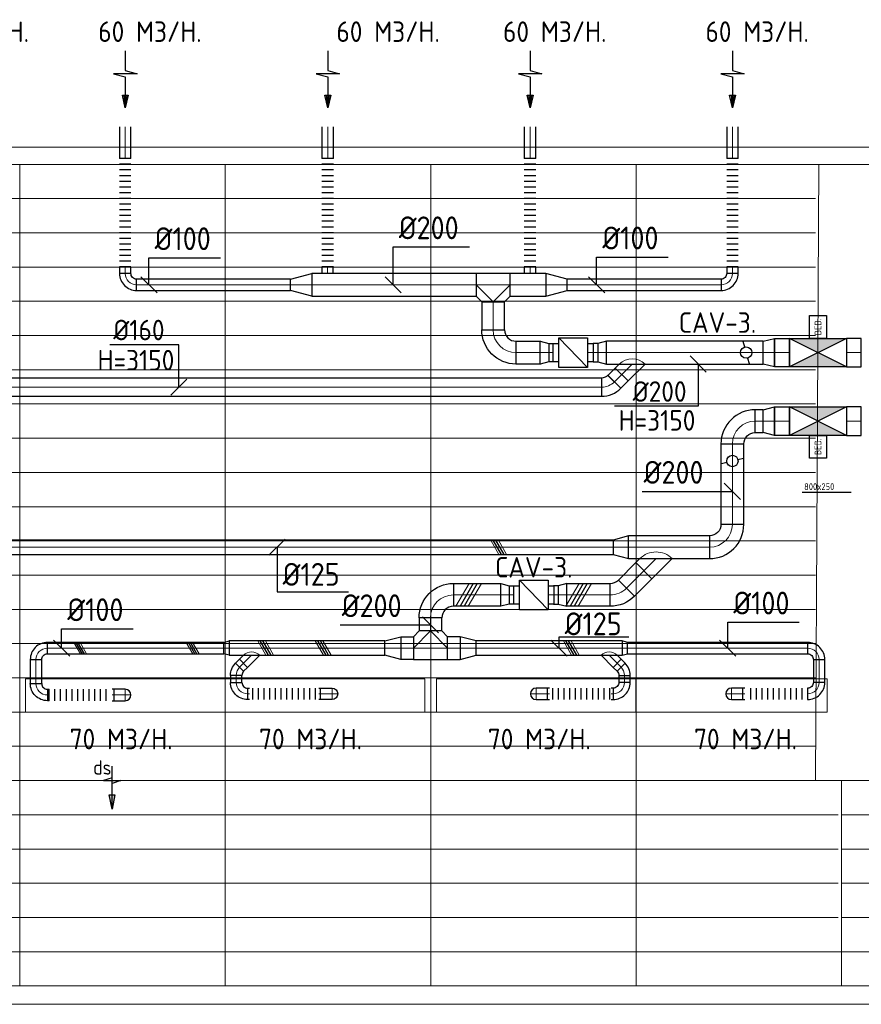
# Model space of a CAD drawing. Header units: millimetres. Extents: x -72915 to 21022, y 6278 to 52916.
# Tile 56 of 60: x -16617 to -9242, y 44288 to 52916. Entities that reach past the tile are written whole.
import ezdxf
from ezdxf.enums import TextEntityAlignment as Align

# ---------------------------------------------------------------- set-up
doc = ezdxf.new("R2010")
doc.units = ezdxf.units.MM
doc.header["$LTSCALE"] = 50
for name, color, linetype in [('4plfd', 254, 'Continuous'), ('WL570---_RETOUR', 100, 'Continuous'), ('WL570---_TOEVOER', 200, 'Continuous'), ('WM570---_RETOUR', 2, 'Continuous'), ('WM570---_TOEVOER', 2, 'Continuous')]:
    doc.layers.add(name, color=color, linetype=linetype)
for name, color, linetype, lineweight in [('WL570---_BESTAAND-HARTLIJN', 161, 'Continuous', 0), ('WL570---_BESTAAND-RETOUR', 140, 'Continuous', 0), ('WL570---_BESTAAND-ROOSTER', 161, 'Continuous', 0), ('WL570---_BESTAAND-TOEVOER', 180, 'Continuous', 0)]:
    doc.layers.add(name, color=color, linetype=linetype, lineweight=lineweight)
doc.styles.add('BURO-025', font='ISO96.shx', dxfattribs={"height": 125})
doc.styles.add('ISO', font='ISO', dxfattribs={"height": 162})
doc.styles.add('LZ-MAATVOEREN', font='simplex')
doc.styles.add('MAATVOERING', font='ISO')

# ---------------------------------------------------------------- blocks, each defined once
blk = doc.blocks.new('Groep-79')
at = {"color": 8, "linetype": 'Continuous', "lineweight": 13}
for p, q in [((-73304.9, 50349.1), (-4004.9, 50349.1)), ((-73154.9, 50199.1), (-4154.9, 50199.1)), ((-11857.7, 50199.1), (-60254.8, 50199.1)), ((-18854.9, 50199.1), (-18854.9, 42999.1)), ((-17054.9, 50199.1), (-17054.9, 42999.1)), ((-15254.9, 50199.1), (-15254.9, 42999.1)), ((-13454.9, 50199.1), (-13454.9, 42999.1)), ((-11882.7, 44799.1), (-11854.9, 50199.1)), ((-60254.9, 49899.1), (-11882.7, 49899.1)), ((-60254.9, 49599.1), (-11882.7, 49599.1)), ((-60254.9, 49299.1), (-11882.7, 49299.1)), ((-60254.9, 48999.1), (-11882.7, 48999.1)), ((-60254.9, 48699.1), (-11882.7, 48699.1)), ((-60254.9, 48399.1), (-11882.7, 48399.1)), ((-60254.9, 48399.1), (-11882.7, 48399.1)), ((-60254.9, 48099.1), (-11882.7, 48099.1)), ((-60254.9, 47799.1), (-11882.7, 47799.1)), ((-60254.9, 47499.1), (-11882.7, 47499.1)), ((-60254.9, 47199.1), (-11882.7, 47199.1)), ((-60254.9, 46899.1), (-11882.7, 46899.1)), ((-60254.9, 46599.1), (-11882.7, 46599.1)), ((-65655, 46299.1), (-11882.7, 46299.1)), ((-65655, 45999.1), (-11882.7, 45999.1)), ((-65655, 45699.1), (-11882.7, 45699.1)), ((-65655, 45399.1), (-11882.7, 45399.1)), ((-65655, 45099.1), (-11882.7, 45099.1)), ((-65655, 44799.1), (-11882.7, 44799.1)), ((-11882.7, 44799.1), (-4181.9, 44799.1)), ((-11654.9, 44799.1), (-11654.9, 42999.1)), ((-65655, 44499.1), (-11682.8, 44499.1)), ((-11654.9, 44499.1), (-4154.9, 44499.1)), ((-65655, 44199.1), (-11682.8, 44199.1)), ((-11654.9, 44199.1), (-4154.9, 44199.1)), ((-65655, 43899.1), (-11682.8, 43899.1)), ((-11654.9, 43899.1), (-4154.9, 43899.1)), ((-65655, 43599.1), (-11682.8, 43599.1)), ((-11654.9, 43599.1), (-4154.9, 43599.1)), ((-65655, 43299.1), (-11682.8, 43299.1)), ((-11654.9, 43299.1), (-36705.1, 43299.1)), ((-4154.9, 43299.1), (-11654.9, 43299.1)), ((-4154.9, 42999.1), (-36705.1, 42999.1)), ((-4004.9, 42838.3), (-36705.1, 42838.3))]:
    blk.add_line(p, q, dxfattribs=at)
blk = doc.blocks.new('Block plafond 1e verd')
at = {"layer": '4plfd'}
blk.add_blockref('Groep-79', (22004.9, -19149), dxfattribs=at)
blk = doc.blocks.new('MVLINE')
blk.add_line((35.4, -35.4), (-35.4, 35.4))
blk = doc.blocks.new('KARO')
for p, q in [((1, 0.5), (0, 0.5)), ((0, -0.5), (1, -0.5))]:
    blk.add_line(p, q)
at = {"invisible_edges": 15}
blk.add_3dface([(0, 0.5), (0, -0.5), (1, -0.5), (1, 0.5)], dxfattribs=at)
at = {"layer": 'WL570---_BESTAAND-HARTLIJN'}
blk.add_line((0, 0), (1, 0), dxfattribs=at)
blk = doc.blocks.new('OBO10000090L')
blk.add_lwpolyline([(50, 0, 0.414214), (-100, 150), (-100, 50, -0.414214), (-50, 0)], format="xyb", close=True)
at = {"invisible_edges": 15}
for points in [[(-91.3, 49.2), (-74, 147.7), (-100, 150), (-100, 50)], [(-82.9, 47), (-48.7, 141), (-74, 147.7), (-91.3, 49.2)], [(-75, 43.3), (-25, 129.9), (-48.7, 141), (-82.9, 47)], [(-67.9, 38.3), (-3.6, 114.9), (-25, 129.9), (-75, 43.3)], [(-61.7, 32.1), (14.9, 96.4), (-3.6, 114.9), (-67.9, 38.3)], [(-56.7, 25), (29.9, 75), (14.9, 96.4), (-61.7, 32.1)], [(-53, 17.1), (41, 51.3), (29.9, 75), (-56.7, 25)], [(-50.8, 8.7), (47.7, 26), (41, 51.3), (-53, 17.1)], [(-50, 0), (50, 0), (47.7, 26), (-50.8, 8.7)]]:
    blk.add_3dface(points, dxfattribs=at)
at = {"layer": 'WL570---_BESTAAND-HARTLIJN'}
blk.add_arc((-100, 0), 100, 0, 90, dxfattribs=at)
blk = doc.blocks.new('OBO10000090H')
blk.add_lwpolyline([(50, -100, 0.414214), (-100, 50), (-100, -50, -0.414214), (-50, -100)], format="xyb", close=True)
at = {"invisible_edges": 15}
for points in [[(-91.3, -50.8), (-74, 47.7), (-100, 50), (-100, -50)], [(-82.9, -53), (-48.7, 41), (-74, 47.7), (-91.3, -50.8)], [(-75, -56.7), (-25, 29.9), (-48.7, 41), (-82.9, -53)], [(-67.9, -61.7), (-3.6, 14.9), (-25, 29.9), (-75, -56.7)], [(-61.7, -67.9), (14.9, -3.6), (-3.6, 14.9), (-67.9, -61.7)], [(-56.7, -75), (29.9, -25), (14.9, -3.6), (-61.7, -67.9)], [(-53, -82.9), (41, -48.7), (29.9, -25), (-56.7, -75)], [(-50.8, -91.3), (47.7, -74), (41, -48.7), (-53, -82.9)], [(-50, -100), (50, -100), (47.7, -74), (-50.8, -91.3)]]:
    blk.add_3dface(points, dxfattribs=at)
at = {"layer": 'WL570---_BESTAAND-HARTLIJN'}
blk.add_arc((-100, -100), 100, 0, 90, dxfattribs=at)
blk = doc.blocks.new('ORN_T_SP')
blk.add_lwpolyline([(-0.5, 0.5), (-0.5, -0.5), (0.5, -0.5), (0.5, 0.5)], close=True)
at = {"style": 'LZ-MAATVOEREN', "flags": 9}
for tag, p in [('ROS_TYPE', (0.6333, 0.6833)), ('ROS_M3H', (0.6333, 0.4833)), ('ROS_ZIJDE', (0.6333, 0.2833)), ('ROS_STAT', (0.6333, 0.0833))]:
    blk.add_attdef(tag, p, '', height=0.125, dxfattribs=at)
blk = doc.blocks.new('OZA2500200045R')
blk.add_lwpolyline([(141.4, 0), (176.8, 35.4), (35.4, 176.8), (-141.4, 0)])
at = {"layer": 'WL570---_BESTAAND-HARTLIJN'}
blk.add_line((0, 0), (106.1, 106.1), dxfattribs=at)
at = {"layer": 'WL570---_BESTAAND-RETOUR'}
blk.add_arc((0, 141.4), 200, 225, 315, dxfattribs=at)
blk = doc.blocks.new('FLLINE100')
blk.add_line((0, -50), (0, 50))
blk = doc.blocks.new('OEX1000063300')
at = {"rotation": 180}
for p in [(50, 0), (100, 0), (150, 0), (200, 0), (250, 0), (300, 0), (350, 0), (400, 0), (450, 0), (500, 0), (550, 0), (600, 0)]:
    blk.add_blockref('FLLINE100', p, dxfattribs=at)
blk = doc.blocks.new('UISO')
at = {"color": 0}
for p, q in [((0, 0.18), (1, 0.757)), ((0, 0), (1, 0.577))]:
    blk.add_line(p, q, dxfattribs=at)
at = {"layer": 'WL570---_BESTAAND-TOEVOER', "color": 0}
for p, q in [((0, 0.36), (1, 0.937)), ((0, -0.18), (1, 0.397))]:
    blk.add_line(p, q, dxfattribs=at)
blk = doc.blocks.new('OZA1250100045L')
blk.add_lwpolyline([(-70.7, 0), (-106.1, 35.4), (-35.4, 106.1), (70.7, 0)])
at = {"layer": 'WL570---_BESTAAND-HARTLIJN'}
blk.add_line((0, 0), (-70.7, 70.7), dxfattribs=at)
at = {"layer": 'WL570---_BESTAAND-TOEVOER'}
blk.add_arc((0, 70.7), 100, 225, 315, dxfattribs=at)
blk = doc.blocks.new('OSV1251000460G')
blk.add_lwpolyline([(0, -62.5), (46.7, -50), (46.7, 50), (0, 62.5)], close=True)
at = {"layer": 'WL570---_BESTAAND-HARTLIJN'}
blk.add_line((0, 0), (46.7, 0), dxfattribs=at)
blk = doc.blocks.new('OBO10000045H')
blk.add_lwpolyline([(50, -41.4, 0.198912), (6.1, 64.6), (-64.6, -6.1, -0.198912), (-50, -41.4)], format="xyb", close=True)
at = {"invisible_edges": 15}
for points in [[(-61.7, -9.3), (14.9, 55), (6.1, 64.6), (-64.6, -6.1)], [(-59, -12.7), (22.9, 44.6), (14.9, 55), (-61.7, -9.3)], [(-56.7, -16.4), (29.9, 33.6), (22.9, 44.6), (-59, -12.7)], [(-54.7, -20.3), (35.9, 22), (29.9, 33.6), (-56.7, -16.4)], [(-53, -24.3), (41, 9.9), (35.9, 22), (-54.7, -20.3)], [(-51.7, -28.5), (44.9, -2.6), (41, 9.9), (-53, -24.3)], [(-50.8, -32.7), (47.7, -15.4), (44.9, -2.6), (-51.7, -28.5)], [(-50.2, -37.1), (49.4, -28.3), (47.7, -15.4), (-50.8, -32.7)], [(-50, -41.4), (50, -41.4), (49.4, -28.3), (-50.2, -37.1)]]:
    blk.add_3dface(points, dxfattribs=at)
at = {"layer": 'WL570---_BESTAAND-HARTLIJN'}
blk.add_arc((-100, -41.4), 100, 0, 45, dxfattribs=at)
blk = doc.blocks.new('VBX1601600016025000')
blk.add_lwpolyline([(50, -130), (300, -130), (300, 130), (50, 130)], close=True)
for points in [[(50, 80), (0, 80), (0, -80), (50, -80)], [(300, -80), (350, -80), (350, 80), (300, 80)]]:
    blk.add_lwpolyline(points)
at = {"layer": 'WL570---_BESTAAND-HARTLIJN'}
blk.add_line((300, 0), (350, 0), dxfattribs=at)
at = {"layer": 'WL570---_BESTAAND-TOEVOER'}
blk.add_line((50, -130), (300, 130), dxfattribs=at)
blk = doc.blocks.new('OSV2001600740G')
blk.add_lwpolyline([(0, -100), (74.6, -80), (74.6, 80), (0, 100)], close=True)
at = {"layer": 'WL570---_BESTAAND-HARTLIJN'}
blk.add_line((0, 0), (74.6, 0), dxfattribs=at)
blk = doc.blocks.new('OBO20000090H')
blk.add_lwpolyline([(100, -200, 0.414214), (-200, 100), (-200, -100, -0.414214), (-100, -200)], format="xyb", close=True)
at = {"invisible_edges": 15}
for points in [[(-182.6, -101.5), (-147.9, 95.4), (-200, 100), (-200, -100)], [(-165.8, -106), (-97.4, 81.9), (-147.9, 95.4), (-182.6, -101.5)], [(-150, -113.4), (-50, 59.8), (-97.4, 81.9), (-165.8, -106)], [(-135.7, -123.4), (-7.2, 29.8), (-50, 59.8), (-150, -113.4)], [(-123.4, -135.7), (29.8, -7.2), (-7.2, 29.8), (-135.7, -123.4)], [(-113.4, -150), (59.8, -50), (29.8, -7.2), (-123.4, -135.7)], [(-106, -165.8), (81.9, -97.4), (59.8, -50), (-113.4, -150)], [(-101.5, -182.6), (95.4, -147.9), (81.9, -97.4), (-106, -165.8)], [(-100, -200), (100, -200), (95.4, -147.9), (-101.5, -182.6)]]:
    blk.add_3dface(points, dxfattribs=at)
at = {"layer": 'WL570---_BESTAAND-HARTLIJN'}
blk.add_arc((-200, -200), 200, 0, 90, dxfattribs=at)
blk = doc.blocks.new('OBO20000045H')
blk.add_lwpolyline([(100, -82.8, 0.198912), (12.1, 129.3), (-129.3, -12.1, -0.198912), (-100, -82.8)], format="xyb", close=True)
at = {"invisible_edges": 15}
for points in [[(-123.4, -18.6), (29.8, 110), (12.1, 129.3), (-129.3, -12.1)], [(-118.1, -25.5), (45.7, 89.2), (29.8, 110), (-123.4, -18.6)], [(-113.4, -32.8), (59.8, 67.2), (45.7, 89.2), (-118.1, -25.5)], [(-109.4, -40.6), (71.9, 43.9), (59.8, 67.2), (-113.4, -32.8)], [(-106, -48.6), (81.9, 19.8), (71.9, 43.9), (-109.4, -40.6)], [(-103.4, -57), (89.8, -5.2), (81.9, 19.8), (-106, -48.6)], [(-101.5, -65.5), (95.4, -30.7), (89.8, -5.2), (-103.4, -57)], [(-100.4, -74.1), (98.9, -56.7), (95.4, -30.7), (-101.5, -65.5)], [(-100, -82.8), (100, -82.8), (98.9, -56.7), (-100.4, -74.1)]]:
    blk.add_3dface(points, dxfattribs=at)
at = {"layer": 'WL570---_BESTAAND-HARTLIJN'}
blk.add_arc((-200, -82.8), 200, 0, 45, dxfattribs=at)
blk = doc.blocks.new('OBO10000090ZE')
blk.add_lwpolyline([(-50, 0), (50, 0), (50, 100, 1), (-50, 100)], format="xyb", close=True)
at = {"layer": 'WL570---_BESTAAND-HARTLIJN'}
for points in [[(-50, 100), (50, 100)], [(0, 0), (0, 150)]]:
    blk.add_lwpolyline(points, dxfattribs=at)
blk = doc.blocks.new('OSV20012501390G')
blk.add_lwpolyline([(0, -100), (140, -62.5), (140, 62.5), (0, 100)], close=True)
at = {"layer": 'WL570---_BESTAAND-HARTLIJN'}
blk.add_line((0, 0), (140, 0), dxfattribs=at)
blk = doc.blocks.new('OTS20020020000H')
blk.add_lwpolyline([(-150, -100), (150, -100), (150, 100), (100, 150), (-100, 150), (-150, 100)], close=True)
at = {"layer": 'WL570---_BESTAAND-HARTLIJN'}
blk.add_line((-150, 0), (150, 0), dxfattribs=at)
at = {"layer": 'WL570---_BESTAAND-RETOUR'}
blk.add_lwpolyline([(-150, 0), (0, 150), (150, 0)], dxfattribs=at)
blk = doc.blocks.new('OEX1000056800')
at = {"rotation": 180}
for p in [(50, 0), (100, 0), (150, 0), (200, 0), (250, 0), (300, 0), (350, 0), (400, 0), (450, 0), (500, 0), (550, 0)]:
    blk.add_blockref('FLLINE100', p, dxfattribs=at)
blk = doc.blocks.new('OEX1000058500')
at = {"rotation": 180}
for p in [(50, 0), (100, 0), (150, 0), (200, 0), (250, 0), (300, 0), (350, 0), (400, 0), (450, 0), (500, 0), (550, 0)]:
    blk.add_blockref('FLLINE100', p, dxfattribs=at)
blk = doc.blocks.new('OEX10000100000')
at = {"rotation": 90}
for p in [(0, -50), (0, -100), (0, -150), (0, -200), (0, -250), (0, -300), (0, -350), (0, -400), (0, -450), (0, -500), (0, -550), (0, -600), (0, -650), (0, -700), (0, -750), (0, -800), (0, -850), (0, -900), (0, -950), (0, -1000)]:
    blk.add_blockref('FLLINE100', p, dxfattribs=at)
blk = doc.blocks.new('OSV20010001860G')
blk.add_lwpolyline([(0, -100), (186.6, -50), (186.6, 50), (0, 100)], close=True)
at = {"layer": 'WL570---_BESTAAND-HARTLIJN'}
blk.add_line((0, 0), (186.6, 0), dxfattribs=at)
blk = doc.blocks.new('AFZPIJL')
for points in [[(0, -10), (0, -6.52), (-2.06, -5.97), (2.06, -5.97), (0, -5.41), (0, 0)], [(-0.26, -2.22), (0, 0)], [(0.26, -2.22), (0, 0)]]:
    blk.add_lwpolyline(points)
blk.add_lwpolyline([(0.52, -2.22), (-0.52, -2.22), (0, 0)], close=True)
blk = doc.blocks.new('OSV200125013300')
blk.add_lwpolyline([(0, -100), (133, -62.5), (133, 62.5), (0, 100)], close=True)
at = {"layer": 'WL570---_BESTAAND-HARTLIJN'}
blk.add_line((0, 0), (133, 0), dxfattribs=at)
blk = doc.blocks.new('OVF250001300VF')
blk.add_lwpolyline([(0, -125), (130, -125), (130, 125), (0, 125)], close=True)
at = {"layer": 'WL570---_BESTAAND-HARTLIJN'}
blk.add_line((0, 0), (130, 0), dxfattribs=at)
blk = doc.blocks.new('OSV2502000990G')
blk.add_lwpolyline([(0, -125), (99, -100), (99, 100), (0, 125)], close=True)
at = {"layer": 'WL570---_BESTAAND-HARTLIJN'}
blk.add_line((0, 0), (99, 0), dxfattribs=at)
blk = doc.blocks.new('OBK2500050000')
at = {"layer": 'WL570---_TOEVOER'}
for p, q in [((0, -125), (500, 125)), ((0, 125), (500, -125))]:
    blk.add_line(p, q, dxfattribs=at)
blk.add_lwpolyline([(0, -125), (500, -125), (500, 125), (0, 125)], close=True, dxfattribs=at)
for points in [[(0, 125), (500, 125), (250, 0)], [(0, -125), (500, -125), (250, 0)]]:
    blk.add_solid(points, dxfattribs=at)
blk = doc.blocks.new('BEDIENING')
blk.add_lwpolyline([(0, -100), (0, 100), (150, 100), (150, -100)], close=True)
at = {"layer": 'WL570---_BESTAAND-RETOUR', "style": 'ISO'}
blk.add_text('BED.', height=60, rotation=90, dxfattribs=at).set_placement((75, 0), align=Align.MIDDLE_CENTER)
blk = doc.blocks.new('OZA2000160045R')
blk.add_lwpolyline([(113.1, 0), (148.5, 35.4), (35.4, 148.5), (-113.1, 0)])
at = {"layer": 'WL570---_BESTAAND-HARTLIJN'}
blk.add_line((0, 0), (91.9, 91.9), dxfattribs=at)
at = {"layer": 'WL570---_BESTAAND-RETOUR'}
blk.add_arc((0, 113.1), 160, 225, 315, dxfattribs=at)
blk = doc.blocks.new('OBO16000045R')
blk.add_lwpolyline([(126.9, -113.1, 0.198912), (56.6, 56.6), (-56.6, -56.6, -0.198912), (-33.1, -113.1)], format="xyb", close=True)
at = {"invisible_edges": 15}
for points in [[(-51.9, -61.7), (70.7, 41.1), (56.6, 56.6), (-56.6, -56.6)], [(-47.6, -67.3), (83.5, 24.5), (70.7, 41.1), (-51.9, -61.7)], [(-43.9, -73.1), (94.7, 6.9), (83.5, 24.5), (-47.6, -67.3)], [(-40.6, -79.3), (104.4, -11.7), (94.7, 6.9), (-43.9, -73.1)], [(-38, -85.8), (112.4, -31.1), (104.4, -11.7), (-40.6, -79.3)], [(-35.9, -92.4), (118.7, -51), (112.4, -31.1), (-38, -85.8)], [(-34.4, -99.2), (123.2, -71.5), (118.7, -51), (-35.9, -92.4)], [(-33.4, -106.2), (125.9, -92.2), (123.2, -71.5), (-34.4, -99.2)], [(-33.1, -113.1), (126.9, -113.1), (125.9, -92.2), (-33.4, -106.2)]]:
    blk.add_3dface(points, dxfattribs=at)
at = {"layer": 'WL570---_BESTAAND-HARTLIJN'}
blk.add_arc((-113.1, -113.1), 160, 0, 45, dxfattribs=at)
blk = doc.blocks.new('OVF16000900VF')
blk.add_lwpolyline([(0, -80), (90, -80), (90, 80), (0, 80)], close=True)
at = {"layer": 'WL570---_BESTAAND-HARTLIJN'}
blk.add_line((0, 0), (90, 0), dxfattribs=at)
blk = doc.blocks.new('LU-PIJL6')
at = {"color": 0, "linetype": 'Continuous'}
for p, q in [((0, 0), (-7.5, 0)), ((-5.5, 0), (-5, -1.5)), ((-5, -1.5), (-5, 1.5)), ((-5, 1.5), (-4.5, 0)), ((-2.5, -0.5), (-2.5, 0.5)), ((-2.5, 0.5), (0, 0)), ((0, 0), (-2.5, -0.5))]:
    blk.add_line(p, q, dxfattribs=at)
blk.add_solid([(-2.5, 0.5), (-2.5, -0.5), (0, 0)], dxfattribs=at)

msp = doc.modelspace()

# ---------------------------------------------------------------- linework, layer by layer
at = {"layer": 'WL570---_RETOUR'}
for p, q in [((-10263.9, 50046.8), (-10276.8, 50095.1)), ((-10238, 49950.2), (-10225.1, 49901.9))]:
    msp.add_line(p, q, dxfattribs=at)
msp.add_circle((-10250.9, 49998.5), 50, dxfattribs=at)
at = {"layer": 'WL570---_TOEVOER'}
for p, q in [((-9371.9, 49273.5), (-9871.9, 49523.5)), ((-9371.9, 49523.5), (-9871.9, 49273.5)), ((-10419.9, 49035.5), (-10468.2, 49022.6)), ((-10323.3, 49061.4), (-10275, 49074.3))]:
    msp.add_line(p, q, dxfattribs=at)
msp.add_lwpolyline([(-9371.9, 49273.5), (-9871.9, 49273.5), (-9871.9, 49523.5), (-9371.9, 49523.5)], close=True, dxfattribs=at)
msp.add_circle((-10371.6, 49048.5), 50, dxfattribs=at)
for points in [[(-9371.9, 49523.5), (-9871.9, 49523.5), (-9621.9, 49398.5)], [(-9371.9, 49273.5), (-9871.9, 49273.5), (-9621.9, 49398.5)]]:
    msp.add_solid(points, dxfattribs=at)
at = {"layer": 'WM570---_RETOUR'}
for points in [[(-13344.6, 50592.5), (-13344.6, 50925.5), (-12675.6, 50925.5)], [(-15484.1, 50592.5), (-15484.1, 50829.8), (-14857.9, 50829.8)], [(-11561, 50592.5), (-11561, 50836.2), (-10934.8, 50836.2)], [(-15222.9, 49696), (-15222.9, 50066.7), (-15828.1, 50066.7)], [(-10671.4, 49898.5), (-10671.4, 49527.8), (-11403.8, 49527.8)]]:
    msp.add_lwpolyline(points, dxfattribs=at)
msp.add_lwpolyline([(-9429.2, 49607.5, 0, 33.3, 0), (-9379.2, 49694.1, 0, 0, 0), (-9141.9, 50105.1, 0, 0, 0)], format="xyseb", dxfattribs=at)
at = {"layer": 'WM570---_TOEVOER'}
msp.add_line((-9761.6, 48776.1), (-9332, 48776.1), dxfattribs=at)
msp.add_lwpolyline([(-9141.9, 49205.1, 0, 33.3, 0), (-9191.9, 49118.5, 0, 0, 0), (-9429.2, 48707.5, 0, 0, 0)], format="xyseb", dxfattribs=at)
for points in [[(-11163, 48782.8), (-10371.6, 48782.8)], [(-14362.1, 48293.3), (-14362.1, 47903.1), (-13735.9, 47903.1)], [(-10412.9, 47409), (-10412.9, 47637.1), (-9786.7, 47637.1)], [(-16249.3, 47409), (-16249.3, 47578.5), (-15623.1, 47578.5)], [(-13808.3, 47613.6), (-13016.9, 47613.6)], [(-11890.6, 47409), (-11890.6, 47507), (-11278.6, 47507)]]:
    msp.add_lwpolyline(points, dxfattribs=at)

# ---------------------------------------------------------------- block references
at = {"layer": 'WL570---_BESTAAND-ROOSTER', "yscale": 290}
for p, xscale in [((-15691.9, 46993.4), 1750), ((-13941.9, 46993.4), 1750), ((-12090.8, 46993.4), 1750), ((-10379.4, 46993.4), 1675)]:
    msp.add_blockref('ORN_T_SP', p, dxfattribs=dict(at, xscale=xscale))
at = {"layer": 'WL570---_RETOUR'}
for name, p, xscale, yscale, zscale, rotation in [('AFZPIJL', (-15691.3, 52144.5), 50, 50, 50, 180), ('AFZPIJL', (-13916.9, 52144.5), 50, 50, 50, 180), ('AFZPIJL', (-12143.9, 52144.5), 50, 50, 50, 180), ('AFZPIJL', (-10370.2, 52144.5), 50, 50, 50, 180), ('KARO', (-15692.5, 51699.7), 275.9456809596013, 100, 100, 90), ('KARO', (-13918.1, 51699.7), 275.9456809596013, 100, 100, 90), ('KARO', (-12145.1, 51699.7), 275.9456809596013, 100, 100, 90), ('KARO', (-10371.4, 51699.7), 275.9456809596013, 100, 100, 90), ('KARO', (-15692.5, 50749.1), 55.98824614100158, 100, 100, 270), ('KARO', (-13918.8, 50749.1), 56.74591008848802, 100, 100, 270), ('KARO', (-12145.1, 50749.1), 56.29579252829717, 100, 100, 270), ('KARO', (-10371.4, 50749.1), 56.55323533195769, 100, 100, 270), ('KARO', (-12006.1, 50592.5), 311.366018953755, 200, 200, 180), ('KARO', (-14244.4, 50592.5), 1348.069124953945, 100, 100, 180), ('KARO', (-10471.4, 50592.5), 1348.069124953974, 100, 100, 180), ('KARO', (-12467.9, 50442.5), 244.0599772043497, 200, 200, 270), ('KARO', (-11981.4, 49998.5), -41.65426006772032, 160, 160, 180), ('KARO', (-11550.9, 49998.5), 41.65426006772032, 160, 160, 180), ('LU-PIJL6', (-15806.9, 45998.4), 50, 50, 50, 270)]:
    msp.add_blockref(name, p, dxfattribs=dict(at, xscale=xscale, yscale=yscale, zscale=zscale, rotation=rotation))
for name, p in [('OEX10000100000', (-15692.5, 51749.1)), ('OEX10000100000', (-13918.1, 51749.1)), ('OEX10000100000', (-12145.1, 51749.1)), ('OEX10000100000', (-10371.4, 51749.1)), ('OSV20010001860G', (-12006.1, 50592.5)), ('BEDIENING', (-9696.9, 50223.5)), ('OVF250001300VF', (-9371.9, 49998.5))]:
    msp.add_blockref(name, p, dxfattribs=at)
for name, p, rotation in [('OBO10000090H', (-15692.5, 50592.5), 180), ('OTS20020020000H', (-12467.9, 50592.5), 180), ('OBO10000090H', (-10371.4, 50592.5), 270), ('OSV2001600740G', (-11476.2, 49998.5), 180), ('OZA2000160045R', (-11249.6, 49898.5), 180), ('OBO16000045R', (-11405.2, 49742.9), 270), ('OVF16000900VF', (-11341.5, 49806.5), 224.9999999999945)]:
    msp.add_blockref(name, p, dxfattribs=dict(at, rotation=rotation))
at = {"layer": 'WL570---_RETOUR', "xscale": -1}
msp.add_blockref('OSV20010001860G', (-14057.8, 50592.5), dxfattribs=at)
at = {"layer": 'WL570---_RETOUR'}
for p, xscale, yscale, zscale in [((-14057.8, 50592.5), 1441.735193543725, 200, 200), ((-12051.6, 49998.5), -216.2812768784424, 200, 200), ((-11476.2, 49998.5), 1375.302604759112, 200, 200), ((-17412.4, 49696), 5894.134085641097, 160, 160)]:
    msp.add_blockref('KARO', p, dxfattribs=dict(at, xscale=xscale, yscale=yscale, zscale=zscale))
at = {"layer": 'WL570---_RETOUR', "xscale": -1}
for name, p, rotation in [('OBO20000090H', (-12467.9, 49998.5), 90), ('OSV2001600740G', (-12056.1, 49998.5), 180), ('VBX1601600016025000', (-11941.2, 49998.5), 180)]:
    msp.add_blockref(name, p, dxfattribs=dict(at, rotation=rotation))
at = {"layer": 'WL570---_RETOUR', "extrusion": (0, 0, -1), "zscale": -1}
for name, p in [('OSV2502000990G', (10001.9, 49998.5)), ('OVF250001300VF', (9871.9, 49998.5)), ('OBK2500050000', (9371.9, 49998.5))]:
    msp.add_blockref(name, p, dxfattribs=at)
at = {"layer": 'WL570---_TOEVOER'}
for name, p, rotation in [('OBO20000090H', (-10371.6, 49398.5), 90), ('OBO20000090H', (-10371.6, 48293.3), 270), ('OSV200125013300', (-11282.9, 48293.3), 180), ('OZA2500200045R', (-11040.8, 48193.3), 179.9999999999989), ('OSV2001600740G', (-11822.3, 47875.3), 179.9999999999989), ('OBO10000090H', (-16474.2, 47409), 90.00000000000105), ('OZA1250100045L', (-11451.8, 47346.5), 180.000000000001), ('OEX1000058500', (-15808, 46998.4), 180.000000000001), ('OBO10000090ZE', (-15791.9, 46998.4), 270.000000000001), ('OBO10000090ZE', (-11990.8, 47007.9), 90.00000000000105), ('OBO10000090L', (-11417, 47007.9), 270.000000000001), ('OBO10000090ZE', (-10279.4, 47007.9), 90.00000000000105), ('OBO10000090L', (-9712.2, 47007.9), 270.000000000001)]:
    msp.add_blockref(name, p, dxfattribs=dict(at, rotation=rotation))
for name, p, xscale, yscale, zscale, rotation in [('KARO', (-10100.9, 49398.5), 70.68264334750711, 200, 200, 180), ('KARO', (-10371.6, 48493.3), 705.1795770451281, 200, 200, 90), ('UISO', (-12372.2, 48230.8), 125, 125, 125, 90), ('KARO', (-10571.6, 48293.3), 711.2709859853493, 200, 200, 180), ('KARO', (-11300.2, 47933.9), 216.875015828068, 200, 200, 44.99999999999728), ('KARO', (-12817.2, 47875.3), -415.2777088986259, 200, 200, 180), ('UISO', (-12606.9, 47975.3), -200, 200, 200, 90), ('UISO', (-11643, 47975.3), -200, 200, 200, 90), ('KARO', (-11441.6, 47875.3), -380.9871885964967, 200, 200, 359.999999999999), ('KARO', (-12327.4, 47875.3), -41.65426006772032, 160, 160, 180), ('KARO', (-11896.9, 47875.3), 41.65426006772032, 160, 160, 179.9999999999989), ('KARO', (-13016.9, 47675.3), 116.3095340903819, 200, 200, 269.9999999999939), ('KARO', (-14828.1, 47409), 1546.074094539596, 100, 100, 180.0000000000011), ('UISO', (-16048.5, 47359), 100, 100, 100, 90), ('UISO', (-15063.4, 47359), 100, 100, 100, 90), ('UISO', (-14414.1, 47346.5), 125, 125, 125, 90), ('UISO', (-13909.6, 47346.5), 125, 125, 125, 90), ('KARO', (-11337.8, 47409), 1278.404309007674, 125, 125, 180.0000000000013), ('UISO', (-11735.7, 47346.5), 125, 125, 125, 90), ('KARO', (-16474.2, 47309), 210.5524335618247, 100, 100, 270.000000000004), ('KARO', (-14690, 47241.1), -48.98494323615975, 100, 100, 224.9999999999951), ('KARO', (-11346.4, 47241.1), 48.98494323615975, 100, 100, 135.0000000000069), ('KARO', (-9612.2, 47309), 201.0308842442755, 100, 100, 269.9999999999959), ('KARO', (-14719.3, 47107.9), 62.47194246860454, 100, 100, 90), ('KARO', (-11317.1, 47170.4), 62.47194246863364, 100, 100, 270), ('KARO', (-15791.9, 46998.4), 16.03765465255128, 100, 100, 180.000000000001)]:
    msp.add_blockref(name, p, dxfattribs=dict(at, xscale=xscale, yscale=yscale, zscale=zscale, rotation=rotation))
at = {"layer": 'WL570---_TOEVOER', "extrusion": (0, 0, -1), "zscale": -1}
for name, p in [('OSV2502000990G', (10001.9, 49398.5)), ('OVF250001300VF', (9871.9, 49398.5))]:
    msp.add_blockref(name, p, dxfattribs=at)
at = {"layer": 'WL570---_TOEVOER'}
for name, p in [('OVF250001300VF', (-9371.9, 49398.5)), ('BEDIENING', (-9696.9, 49173.5)), ('OTS20020020000H', (-13016.9, 47409)), ('OSV20012501390G', (-12756.2, 47409)), ('OSV1251000460G', (-11337.8, 47409)), ('OBO10000090H', (-9612.2, 47409)), ('OBO10000045H', (-11317.1, 47211.8)), ('OEX1000063300', (-14628.1, 47007.9)), ('OEX1000056800', (-11998.6, 47007.9)), ('OEX1000058500', (-10263.4, 47007.9))]:
    msp.add_blockref(name, p, dxfattribs=at)
for p, xscale, yscale, zscale in [((-18485.8, 48293.3), 7069.875040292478, 125, 125), ((-14781.5, 47409), 1363.791594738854, 125, 125), ((-13166.9, 47409), -110.7921796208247, 200, 200), ((-12866.9, 47409), 110.7921796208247, 200, 200), ((-11291.1, 47409), 1578.87989497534, 100, 100), ((-16358, 46998.4), -16.2227493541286, 100, 100), ((-14603.1, 47007.9), -16.2227493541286, 100, 100), ((-13980, 47007.9), -16.03765465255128, 100, 100), ((-11990.8, 47007.9), 16.03765465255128, 100, 100), ((-11433.3, 47007.4), 16.2227493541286, 100, 100), ((-10279.4, 47007.9), 16.03765465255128, 100, 100)]:
    msp.add_blockref('KARO', p, dxfattribs=dict(at, xscale=xscale, yscale=yscale, zscale=zscale))
at = {"layer": 'WL570---_TOEVOER', "xscale": -1}
for name, p, rotation in [('OBO20000090H', (-13016.9, 47875.3), 359.999999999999), ('OSV2001600740G', (-12402.1, 47875.3), 180), ('VBX1601600016025000', (-12287.2, 47875.3), 180), ('OBO20000045H', (-11358.8, 47875.3), 135.0000000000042), ('OZA1250100045L', (-14584.7, 47346.5), 180), ('OBO10000090L', (-16374.2, 46998.4), 90.00000000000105), ('OBO10000090L', (-14619.3, 47007.9), 90.00000000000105), ('OBO10000090ZE', (-13980, 47007.9), 270.000000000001)]:
    msp.add_blockref(name, p, dxfattribs=dict(at, rotation=rotation))
for name, p in [('OSV1251000460G', (-14781.5, 47409)), ('OSV20012501390G', (-13277.7, 47409)), ('OBO10000045H', (-14719.3, 47211.8))]:
    msp.add_blockref(name, p, dxfattribs=at)
at = {"layer": 'WM570---_RETOUR', "yscale": 2, "zscale": 2}
for p, xscale in [((-15484.1, 50592.5), 2), ((-13344.6, 50592.5), 2), ((-11561, 50592.5), 2), ((-15222.9, 49696), -2)]:
    msp.add_blockref('MVLINE', p, dxfattribs=dict(at, xscale=xscale))
at = {"layer": 'WM570---_RETOUR', "xscale": 2, "yscale": 2, "zscale": 2, "rotation": 180}
msp.add_blockref('MVLINE', (-10671.4, 49898.5), dxfattribs=at)
at = {"layer": 'WM570---_TOEVOER'}
msp.add_blockref('Block plafond 1e verd', (-19765.4, 20598.3), dxfattribs=at)
at = {"layer": 'WM570---_TOEVOER', "xscale": 2, "yscale": 2, "zscale": 2}
for p in [(-10371.6, 48782.8), (-13016.9, 47613.6), (-16249.3, 47409), (-11890.6, 47409), (-10412.9, 47409)]:
    msp.add_blockref('MVLINE', p, dxfattribs=at)
at = {"layer": 'WM570---_TOEVOER', "xscale": -2, "yscale": 2, "zscale": 2, "rotation": 180}
msp.add_blockref('MVLINE', (-14362.1, 48293.3), dxfattribs=at)

# ---------------------------------------------------------------- texts
at = {"layer": 'WM570---_RETOUR', "style": 'MAATVOERING'}
for s, height, p in [('60 M3/H.', 180, (-17441.3, 52721)), ('60 M3/H.', 180, (-15928.6, 52721)), ('60 M3/H.', 180, (-13841.3, 52721)), ('60 M3/H.', 180, (-12381.2, 52721)), ('60 M3/H.', 180, (-10607.5, 52721)), ('%%c200', 200, (-13294.6, 50992.1)), ('%%c100', 200, (-15434.1, 50896.5)), ('%%c100', 200, (-11511, 50902.9)), ('CAV-3.', 180, (-10841.6, 50171.8)), ('%%c160', 180, (-15796.5, 50106.5)), ('H=3150', 180, (-15934.7, 49842.2)), ('%%c200', 180, (-11245.1, 49567.5)), ('H=3150', 180, (-11368.6, 49314.7))]:
    msp.add_text(s, height=height, dxfattribs=at).set_placement(p)
at = {"layer": 'WM570---_TOEVOER', "style": 'MAATVOERING'}
for s, height, p in [('%%c200', 200, (-11149.1, 48849.4)), ('%%c125', 200, (-14312.1, 47955.5)), ('CAV-3.', 180, (-12450.9, 48027.5)), ('%%c200', 200, (-13794.5, 47680.3)), ('%%c100', 200, (-10362.9, 47703.8)), ('%%c100', 200, (-16199.3, 47645.1)), ('%%c125', 200, (-11840.6, 47521.6)), ('70 M3/H.', 180, (-16179.2, 46522.3)), ('70 M3/H.', 180, (-14519.5, 46522.3)), ('70 M3/H.', 180, (-12514.7, 46522.3)), ('70 M3/H.', 180, (-10707.6, 46522.3))]:
    msp.add_text(s, height=height, dxfattribs=at).set_placement(p)
at = {"layer": 'WM570---_TOEVOER', "style": 'ISO'}
msp.add_text('800x250', height=60, dxfattribs=at).set_placement((-9742.8, 48776.1), align=Align.BOTTOM_LEFT)
at = {"layer": 'WM570---_TOEVOER', "lineweight": 0, "style": 'BURO-025'}
msp.add_text('ds', height=125, dxfattribs=at).set_placement((-15972.8, 46300.4))

doc.saveas('drawing.dxf')
